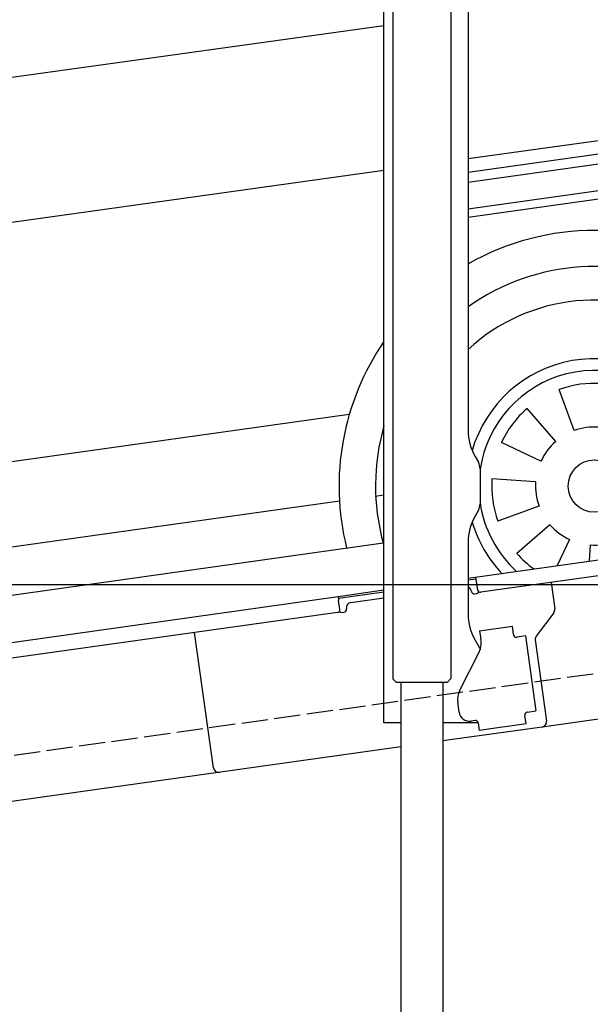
# Model space of a CAD drawing. Extents: x -311 to 6440, y -994 to 6724.
# Tile 4 of 7: x 2972 to 4057, y 1052 to 2925. Entities that reach past the tile are written whole.
import ezdxf

# ---------------------------------------------------------------- set-up
doc = ezdxf.new("R2010")
doc.units = 0
doc.header["$LTSCALE"] = 10
doc.header["$MEASUREMENT"] = 0
doc.linetypes.add('GEN3', pattern=[6.25, 5, -1.25])
doc.layers.get('0').update_dxf_attribs({"linetype": 'CONTINUOUS'})
doc.layers.get('DEFPOINTS').update_dxf_attribs({"linetype": 'CONTINUOUS'})
doc.layers.add('3', color=6, linetype='GEN3')
doc.layers.add('CAR', color=1, linetype='CONTINUOUS')
doc.layers.add('AM_0', color=7, linetype='CONTINUOUS', lineweight=30)
doc.layers.add('AM_5', color=3, linetype='CONTINUOUS', lineweight=15)
doc.dimstyles.new('KLAUS_DXF', dxfattribs={"dimscale": 20, "dimtxt": 3.5, "dimasz": 2, "dimexe": 2, "dimexo": 1, "dimgap": 1.5, "dimtad": 1, "dimlfac": 0.1, "dimdsep": 46, "dimtxsty": 'Standard', "dimblk": 'DOT', "dimcen": 2, "dimclrd": 256, "dimclre": 256, "dimclrt": 2, "dimadec": 0, "dimazin": 0, "dimtfac": 1, "dimtmove": 2, "dimatfit": 3, "dimfxl": 1, "dimtolj": 1, "dimarcsym": 0})

# ---------------------------------------------------------------- blocks, each defined once
blk = doc.blocks.new('_DOT')
at = {"color": 0, "linetype": 'ByBlock'}
blk.add_line((-0.5, 0), (-1, 0), dxfattribs=at)
at = {"color": 0, "linetype": 'ByBlock', "const_width": 0.5}
blk.add_lwpolyline([(-0.25, 0, 1), (0.25, 0, 1)], format="xyb", close=True, dxfattribs=at)
blk = doc.blocks.new('*D8')
at = {"layer": 'AM_5', "lineweight": -2, "transparency": 16777216}
for p, q in [((5479.5, 1850), (-240.5, 1850)), ((-200.5, -410), (-200.5, 1810)), ((179.5, -450), (-240.5, -450))]:
    blk.add_line(p, q, dxfattribs=at)
at = {"layer": 'DEFPOINTS', "color": 0, "transparency": 16777216}
for p in [(-200.5, 1850), (5499.5, 1850), (199.5, -450)]:
    blk.add_point(p, dxfattribs=at)
at = {"layer": 'AM_5', "lineweight": -2, "transparency": 16777216, "xscale": 40, "yscale": 40, "zscale": 40}
for p, rotation in [((-200.5, 1850), 90), ((-200.5, -450), 270)]:
    blk.add_blockref('_DOT', p, dxfattribs=dict(at, rotation=rotation))
at = {"layer": 'AM_5', "color": 2, "transparency": 16777216, "insert": (-265.5, 700), "char_height": 70, "attachment_point": 5, "rotation": 90}
blk.add_mtext('\\A1;230', dxfattribs=at)
blk = doc.blocks.new('*D9')
at = {"layer": 'AM_5', "lineweight": -2, "transparency": 16777216}
for p, q in [((179.5, 2850), (-240.5, 2850)), ((-200.5, 1890), (-200.5, 2810)), ((5479.5, 1850), (-240.5, 1850))]:
    blk.add_line(p, q, dxfattribs=at)
at = {"layer": 'DEFPOINTS', "color": 0, "transparency": 16777216}
for p in [(-200.5, 2850), (199.5, 2850), (5499.5, 1850)]:
    blk.add_point(p, dxfattribs=at)
at = {"layer": 'AM_5', "lineweight": -2, "transparency": 16777216, "xscale": 40, "yscale": 40, "zscale": 40}
for p, rotation in [((-200.5, 2850), 90), ((-200.5, 1850), 270)]:
    blk.add_blockref('_DOT', p, dxfattribs=dict(at, rotation=rotation))
at = {"layer": 'AM_5', "color": 2, "transparency": 16777216, "insert": (-265.5, 2350), "char_height": 70, "attachment_point": 5, "rotation": 90}
blk.add_mtext('\\A1;100', dxfattribs=at)
blk = doc.blocks.new('Van215_EG')
at = {"layer": 'CAR'}
for p, q in [((40113.5, 4897.3), (41128.4, 5038.1)), ((41288.4, 4785.1), (42171, 4908.2)), ((41288.4, 4759.5), (41921.1, 4848.4)), ((41288.4, 4739.9), (41922.9, 4829.1)), ((41288.4, 4689.3), (41931.3, 4779.7)), ((38840.5, 4443.7), (41128.4, 4762.8)), ((41288.4, 4673.7), (41932.9, 4764.2)), ((41490.5, 4267.7), (41462.1, 4345.9)), ((41455.3, 4246.9), (41400.7, 4309.7)), ((39216.5, 4040.4), (41062, 4299)), ((41427.2, 4209.7), (41351.8, 4244.8)), ((41416.9, 4170.1), (41334, 4175.9)), ((41111.5, 4143.2), (41128.4, 4145.6)), ((39279.5, 3886.1), (41043.7, 4134)), ((41423.4, 4123.9), (41345.3, 4095.4)), ((41444.2, 4088.6), (41381.4, 4034)), ((39222.3, 3786.6), (41126.7, 4054.3)), ((41481.5, 4060.5), (41458.3, 4010.9)), ((41521.1, 4050.3), (41518.9, 4019.4))]:
    blk.add_line(p, q, dxfattribs=at)
blk.add_circle((41528.9, 4162.2), 49.9, dxfattribs=at)
for centre, radius, start, end in [((41529.5, 4161.9), 486.5, 0.2941, 119.7142), ((41529.5, 4162.7), 417.1, 358.9802, 125.3082), ((41528.9, 4162.2), 353.8, 344.6817, 132.8211), ((41529.5, 4161.9), 486.5, 145.5453, 193.949), ((41528.9, 4162.2), 242.3, 332.6867, 163.8187), ((41528.9, 4162.2), 219.8, 328.4192, 171.6769), ((41528.9, 4162.2), 195.4, 86, 110), ((41528.9, 4162.2), 195.4, 131, 155), ((41529.5, 4162.7), 417.1, 164.0643, 195.0668), ((41528.9, 4162.2), 112.2, 86, 110), ((41528.9, 4162.2), 112.2, 131, 155), ((41528.9, 4162.2), 195.4, 176, 200), ((41528.9, 4162.2), 112.2, 176, 200), ((41528.9, 4162.2), 219.8, 188.3231, 227.5808), ((41528.9, 4162.2), 242.3, 196.2936, 223.3133), ((41528.9, 4162.2), 112.2, 221, 245), ((41528.9, 4162.2), 112.2, 266, 290), ((41528.9, 4162.2), 195.4, 221, 233.781)]:
    blk.add_arc(centre, radius, start, end, dxfattribs=at)

msp = doc.modelspace()

# ---------------------------------------------------------------- linework, layer by layer
for p, q in [((3824.715, 3852.64), (3824.715, 2144.272)), ((3791.691, 3827.911), (3791.812, 1671.652)), ((3664.715, 1587.64), (3664.715, 3607.64)), ((3681.703, 3607.64), (3681.812, 1671.629)), ((3838.112, 2094.272), (3844.366, 2083.441)), ((3847.715, 2070.941), (3847.715, 2004.338)), ((3824.715, 1862.792), (5191.605, 2054.896)), ((5190.829, 2024.492), (3849.015, 1835.912)), ((3844.366, 1991.838), (3838.112, 1981.008)), ((3824.715, 1931.008), (3824.715, 1794.697)), ((3840.446, 1860.963), (3824.715, 1858.753)), ((3843.368, 1840.168), (3839.889, 1864.925)), ((3982.702, 1854.701), (3989.78, 1804.338)), ((3577.468, 1828.044), (3664.715, 1840.305)), ((3664.715, 1836.266), (3578.025, 1824.083)), ((3830.99, 1838.428), (3831.129, 1837.438)), ((959.991, 1460.181), (3577.468, 1828.044)), ((3577.468, 1828.044), (3578.581, 1820.121)), ((3580.947, 1803.287), (3578.581, 1820.121)), ((3601.836, 1816.321), (3664.715, 1825.158)), ((3836.776, 1833.182), (3841.728, 1833.878)), ((3584.258, 1797.693), (3589.209, 1798.389)), ((3593.465, 1804.036), (3593.326, 1805.027)), ((3576.692, 1797.64), (959.991, 1429.886)), ((3987.863, 1796.928), (3954.55, 1752.719)), ((3846.658, 1762.873), (3909.044, 1771.641)), ((3846.658, 1762.873), (3848.884, 1747.029)), ((3911.271, 1755.797), (3909.044, 1771.641)), ((3340.553, 1501.897), (3304.368, 1759.367)), ((3340.553, 1501.897), (3304.368, 1759.367)), ((3838.112, 1744.697), (3848.154, 1727.305)), ((3849.474, 1742.83), (3848.884, 1747.029)), ((3911.271, 1755.797), (3911.41, 1754.807)), ((3917.058, 1750.551), (3918.048, 1750.69)), ((3933.892, 1752.917), (3918.048, 1750.69)), ((3933.892, 1752.917), (3953.933, 1610.319)), ((3952.633, 1745.309), (3974.325, 1590.968)), ((5149.184, 1745.986), (3965.814, 1579.674)), ((3808.53, 1648.529), (3846, 1722.069)), ((3688.804, 1664.638), (3681.803, 1671.637)), ((3784.804, 1664.643), (3791.812, 1671.652)), ((3784.804, 1664.643), (3688.804, 1664.638)), ((3696.812, 1664.638), (3696.928, -401.403)), ((3776.812, 1664.643), (3776.924, -401.318)), ((3807.839, 1607.963), (3805.056, 1627.769)), ((3838.35, 1592.055), (3830.428, 1590.941)), ((3932.843, 1602.305), (3932.982, 1601.315)), ((3935.209, 1585.471), (3932.982, 1601.315)), ((3938.089, 1608.092), (3937.099, 1607.953)), ((3938.089, 1608.092), (3953.933, 1610.319)), ((3696.808, 1587.64), (3664.715, 1587.64)), ((3844.02, 1587.64), (3776.808, 1587.64)), ((3965.814, 1579.674), (3776.81, 1553.111)), ((3843.997, 1587.799), (3846.085, 1572.945)), ((3935.209, 1585.471), (3846.085, 1572.945)), ((3696.811, 1541.868), (959.991, 1157.233))]:
    msp.add_line(p, q)
msp.add_polyline3d([(3843.994, 1587.803, 0), (3843.994, 1587.803, 0), (3843.994, 1587.813, 0), (3843.994, 1587.823, 0), (3843.994, 1587.833, 0), (3843.994, 1587.833, 0), (3843.994, 1587.843, 0), (3843.994, 1587.853, 0), (3843.984, 1587.863, 0), (3843.984, 1587.863, 0), (3843.984, 1587.873, 0), (3843.984, 1587.883, 0), (3843.984, 1587.893, 0), (3843.984, 1587.903, 0), (3843.984, 1587.903, 0), (3843.984, 1587.913, 0), (3843.974, 1587.923, 0), (3843.974, 1587.933, 0), (3843.974, 1587.933, 0), (3843.974, 1587.943, 0), (3843.974, 1587.953, 0), (3843.974, 1587.963, 0), (3843.974, 1587.963, 0), (3843.974, 1587.973, 0), (3843.964, 1587.983, 0), (3843.964, 1587.993, 0), (3843.964, 1588.003, 0), (3843.964, 1588.003, 0), (3843.964, 1588.013, 0), (3843.964, 1588.023, 0), (3843.964, 1588.033, 0), (3843.954, 1588.033, 0), (3843.954, 1588.043, 0), (3843.954, 1588.053, 0), (3843.954, 1588.063, 0), (3843.954, 1588.063, 0), (3843.954, 1588.073, 0), (3843.944, 1588.083, 0), (3843.944, 1588.093, 0), (3843.944, 1588.103, 0), (3843.944, 1588.103, 0), (3843.944, 1588.113, 0), (3843.944, 1588.123, 0), (3843.944, 1588.133, 0), (3843.934, 1588.133, 0), (3843.934, 1588.143, 0), (3843.934, 1588.153, 0), (3843.934, 1588.163, 0), (3843.934, 1588.163, 0), (3843.934, 1588.173, 0), (3843.924, 1588.183, 0), (3843.924, 1588.193, 0), (3843.924, 1588.203, 0), (3843.924, 1588.203, 0), (3843.924, 1588.213, 0), (3843.924, 1588.223, 0), (3843.914, 1588.233, 0), (3843.914, 1588.233, 0), (3843.914, 1588.243, 0), (3843.914, 1588.253, 0), (3843.914, 1588.263, 0), (3843.904, 1588.273, 0), (3843.904, 1588.273, 0), (3843.904, 1588.283, 0), (3843.904, 1588.293, 0), (3843.904, 1588.303, 0), (3843.894, 1588.303, 0), (3843.894, 1588.313, 0), (3843.894, 1588.323, 0), (3843.894, 1588.333, 0), (3843.894, 1588.333, 0), (3843.894, 1588.343, 0), (3843.884, 1588.353, 0), (3843.884, 1588.363, 0), (3843.884, 1588.373, 0), (3843.884, 1588.373, 0), (3843.884, 1588.383, 0), (3843.874, 1588.393, 0), (3843.874, 1588.403, 0), (3843.874, 1588.403, 0), (3843.874, 1588.413, 0), (3843.864, 1588.423, 0), (3843.864, 1588.433, 0), (3843.864, 1588.433, 0), (3843.864, 1588.443, 0), (3843.864, 1588.453, 0), (3843.854, 1588.463, 0), (3843.854, 1588.473, 0), (3843.854, 1588.473, 0), (3843.854, 1588.483, 0), (3843.854, 1588.493, 0), (3843.844, 1588.503, 0), (3843.844, 1588.503, 0), (3843.844, 1588.513, 0), (3843.844, 1588.523, 0), (3843.834, 1588.533, 0), (3843.834, 1588.533, 0), (3843.834, 1588.543, 0), (3843.834, 1588.553, 0), (3843.824, 1588.563, 0), (3843.824, 1588.573, 0), (3843.824, 1588.573, 0), (3843.824, 1588.583, 0), (3843.824, 1588.593, 0), (3843.814, 1588.603, 0), (3843.814, 1588.603, 0), (3843.814, 1588.613, 0), (3843.814, 1588.623, 0), (3843.804, 1588.633, 0), (3843.804, 1588.633, 0), (3843.804, 1588.643, 0), (3843.804, 1588.653, 0), (3843.794, 1588.663, 0), (3843.794, 1588.673, 0), (3843.794, 1588.673, 0), (3843.794, 1588.683, 0), (3843.784, 1588.693, 0), (3843.784, 1588.703, 0), (3843.784, 1588.703, 0), (3843.784, 1588.713, 0), (3843.774, 1588.723, 0), (3843.774, 1588.733, 0), (3843.774, 1588.733, 0), (3843.764, 1588.743, 0), (3843.764, 1588.753, 0), (3843.764, 1588.763, 0), (3843.764, 1588.763, 0), (3843.754, 1588.773, 0)])
for centre, radius, start, end in [((3924.715, 2144.272), 100, 180, 210), ((3822.715, 2070.941), 25, 0, 30), ((3822.715, 2004.338), 25, 330, 0), ((3924.715, 1931.008), 100, 150, 180), ((3821.087, 1837.036), 10, 8, 68.728945), ((3836.08, 1838.134), 5, 188, 278), ((3841.032, 1838.83), 5, 278, 334.763283), ((3848.32, 1840.864), 5, 188, 278), ((3575.996, 1802.591), 5, 278, 8), ((3583.562, 1802.645), 5, 221.236717, 278), ((3588.513, 1803.34), 5, 278, 8), ((3603.228, 1806.418), 10, 98, 188), ((3979.877, 1802.946), 10, 323, 8), ((3924.715, 1794.697), 100, 180, 210), ((3814.815, 1737.959), 35, 333, 8), ((3916.362, 1755.503), 5, 188, 278), ((3962.536, 1746.701), 10, 143, 188), ((3841.831, 1974.245), 320.958, 254.679341, 254.686099), ((3839.715, 1632.64), 35, 153, 188), ((3827.644, 1610.747), 20, 188, 278), ((3839.046, 1587.103), 5, 19.536959, 98), ((3937.794, 1603.001), 5, 98, 188), ((3964.422, 1589.576), 10, 278, 8), ((3350.456, 1503.289), 10, 188, 278), ((3350.456, 1503.289), 10, 188, 278)]:
    msp.add_arc(centre, radius, start, end)
at = {"layer": '3'}
msp.add_line((423.4, 1169.675), (5430.808, 1873.42), dxfattribs=at)

# ---------------------------------------------------------------- block references
at = {"layer": 'AM_0'}
msp.add_blockref('Van215_EG', (-37463.689, -2124.214), dxfattribs=at)

# ---------------------------------------------------------------- dimensions: what is measured, and where the dimension line sits
at = {"layer": 'AM_5'}
for base, p1, p2, override, picture, middle in [((-200.481, 2850.005), (5499.51, 1850.005), (199.51, 2850.005), {"dimpost": '', "dimtol": 0, "dimlim": 0, "dimtp": 0, "dimtm": 0, "dimtfac": 1, "dimtdec": 2, "dimtolj": 1, "dimtzin": 7}, '*D9', (-265.481, 2350.005)), ((-200.481, 1850.005), (199.51, -449.995), (5499.51, 1850.005), {"dimtol": 0, "dimlim": 0, "dimtp": 0, "dimtm": 0, "dimtfac": 1, "dimtdec": 2, "dimtolj": 1, "dimtzin": 7}, '*D8', (-265.481, 700.005))]:
    dim = msp.add_linear_dim(base=base, p1=p1, p2=p2, angle=90, dimstyle='KLAUS_DXF', override=override, dxfattribs=at)
    dim.commit()
    dim.dimension.update_dxf_attribs({"geometry": picture, "text_midpoint": middle})

doc.saveas('drawing.dxf')
